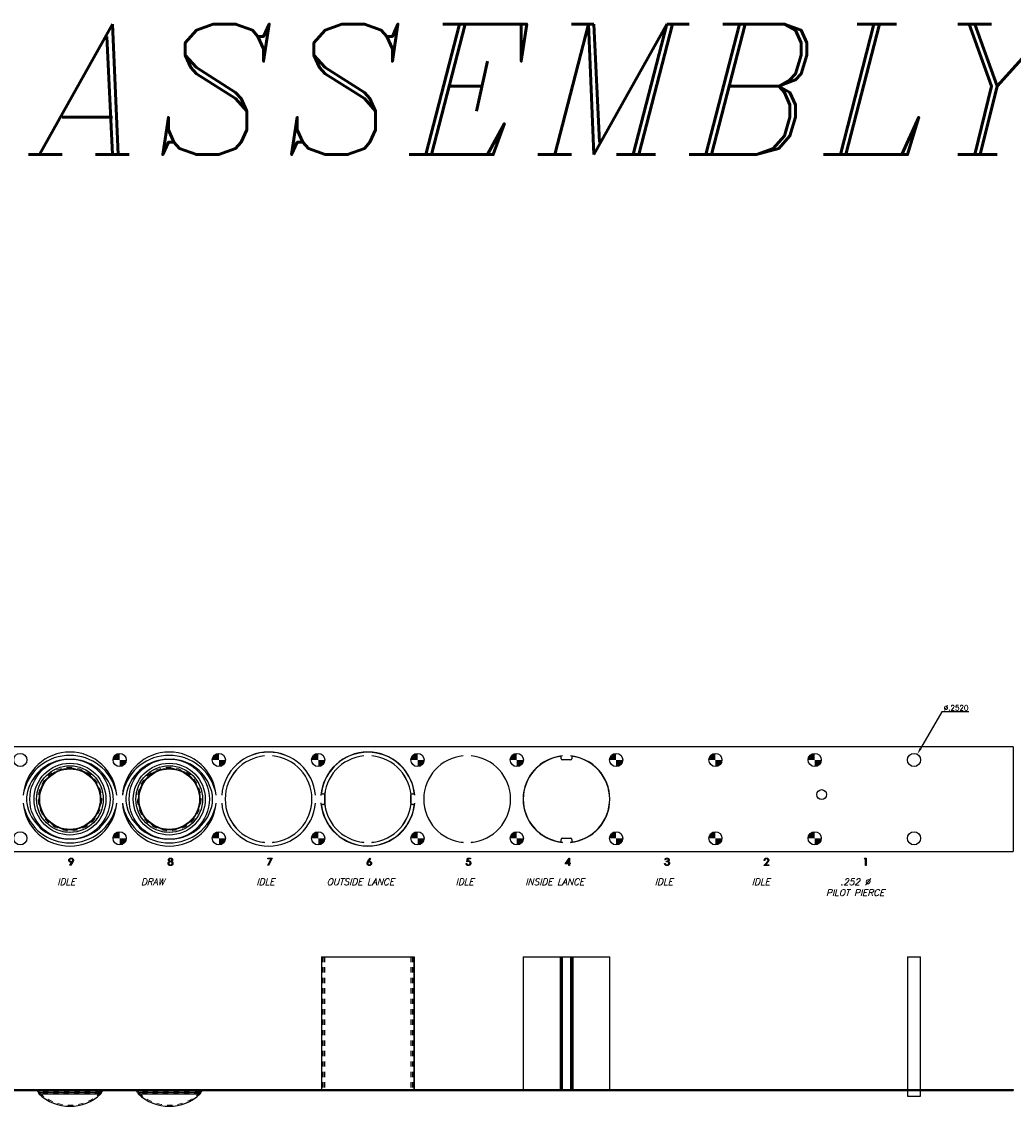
# Model space of a CAD drawing. Header units: inches. Extents: x 220 to 877, y 4 to 174.
# Tile 144 of 256: x 240 to 259, y 153 to 173. Entities that reach past the tile are written whole.
import ezdxf

# ---------------------------------------------------------------- set-up
doc = ezdxf.new("R2010")
doc.units = ezdxf.units.IN
doc.header["$LTSCALE"] = 0.5
doc.header["$MEASUREMENT"] = 0
doc.linetypes.add('HIDDEN', pattern=[0.225, 0.15, -0.075])
doc.layers.get('DEFPOINTS').update_dxf_attribs({"color": 8})
for name, color, linetype in [('APP-M-D', 42, 'Continuous'), ('APP-M-S', 30, 'Continuous'), ('APP-M-S2', 1, 'Continuous'), ('PUN-M-S2', 1, 'Continuous'), ('SID-M-D', 42, 'Continuous'), ('SID-M-S2', 1, 'Continuous')]:
    doc.layers.add(name, color=color, linetype=linetype)
doc.styles.add('DIEMAKER', font='romans.shx')
doc.styles.add('I', font='ITALIC.SHX')
doc.dimstyles.new('RAD_DIA', dxfattribs={"dimtxt": 0.1, "dimasz": 0.125, "dimexe": 0.1, "dimexo": 0.05, "dimgap": 0.03, "dimtad": 1, "dimtoh": 1, "dimdec": 4, "dimzin": 4, "dimdsep": 46, "dimtxsty": 'DIEMAKER', "dimcen": 0, "dimclrd": 34, "dimclre": 34, "dimclrt": 42, "dimazin": 0, "dimtfac": 1, "dimtdec": 4, "dimtofl": 0, "dimtmove": 0, "dimatfit": 3, "dimfxl": 0, "dimtvp": 0.75, "dimtolj": 1, "dimtzin": 0, "dimarcsym": 0})

# ---------------------------------------------------------------- blocks, each defined once
blk = doc.blocks.new('*D185')
at = {"layer": 'APP-M-D', "color": 34, "lineweight": -2}
for p, q in [((257.283, 160.094), (256.878, 159.392)), ((257.803, 160.094), (257.283, 160.094))]:
    blk.add_line(p, q, dxfattribs=at)
at = {"layer": 'APP-M-D', "color": 34}
blk.add_solid([(256.86, 159.403), (256.896, 159.382), (256.815, 159.284)], dxfattribs=at)
at = {"layer": 'DEFPOINTS', "color": 0}
for p in [(256.815, 159.284), (256.689, 159.066)]:
    blk.add_point(p, dxfattribs=at)
at = {"layer": 'APP-M-D', "color": 42, "insert": (257.558, 160.174), "char_height": 0.1, "attachment_point": 5, "style": 'DIEMAKER'}
blk.add_mtext('\\A1;%%c.2520', dxfattribs=at)

msp = doc.modelspace()

# ---------------------------------------------------------------- hatches: boundary and pattern name
at = {"layer": 'APP-M-S'}
h = msp.add_hatch(color=256, dxfattribs=at)
h.paths.add_polyline_path([(241.55209, 159.17488), (241.55209, 159.30088, 0.41421356), (241.42609, 159.17488)])
h.paths.add_polyline_path([(241.55209, 159.04888, 0.41421356), (241.67809, 159.17488), (241.55209, 159.17488)])
h = msp.add_hatch(color=256, dxfattribs=at)
h.paths.add_polyline_path([(243.45209, 159.17488), (243.45209, 159.30088, 0.41421356), (243.32609, 159.17488)])
h.paths.add_polyline_path([(243.45209, 159.04888, 0.41421356), (243.57809, 159.17488), (243.45209, 159.17488)])
h = msp.add_hatch(color=256, dxfattribs=at)
h.paths.add_polyline_path([(245.35209, 159.17488), (245.35209, 159.30088, 0.41421356), (245.22609, 159.17488)])
h.paths.add_polyline_path([(245.35209, 159.04888, 0.41421356), (245.47809, 159.17488), (245.35209, 159.17488)])
h = msp.add_hatch(color=256, dxfattribs=at)
h.paths.add_polyline_path([(247.25209, 159.17488), (247.25209, 159.30088, 0.41421356), (247.12609, 159.17488)])
h.paths.add_polyline_path([(247.25209, 159.04888, 0.41421356), (247.37809, 159.17488), (247.25209, 159.17488)])
h = msp.add_hatch(color=256, dxfattribs=at)
h.paths.add_polyline_path([(249.15209, 159.17488), (249.15209, 159.30088, 0.41421356), (249.02609, 159.17488)])
h.paths.add_polyline_path([(249.15209, 159.04888, 0.41421356), (249.27809, 159.17488), (249.15209, 159.17488)])
h = msp.add_hatch(color=256, dxfattribs=at)
h.paths.add_polyline_path([(251.05209, 159.17488), (251.05209, 159.30088, 0.41421356), (250.92609, 159.17488)])
h.paths.add_polyline_path([(251.05209, 159.04888, 0.41421356), (251.17809, 159.17488), (251.05209, 159.17488)])
h = msp.add_hatch(color=256, dxfattribs=at)
h.paths.add_polyline_path([(252.95209, 159.17488), (252.95209, 159.30088, 0.41421356), (252.82609, 159.17488)])
h.paths.add_polyline_path([(252.95209, 159.04888, 0.41421356), (253.07809, 159.17488), (252.95209, 159.17488)])
h = msp.add_hatch(color=256, dxfattribs=at)
h.paths.add_polyline_path([(254.85209, 159.17488), (254.85209, 159.30088, 0.41421356), (254.72609, 159.17488)])
h.paths.add_polyline_path([(254.85209, 159.04888, 0.41421356), (254.97809, 159.17488), (254.85209, 159.17488)])
h = msp.add_hatch(color=256, dxfattribs=at)
h.paths.add_polyline_path([(241.55209, 157.67488), (241.55209, 157.80088, 0.41421356), (241.42609, 157.67488)])
h.paths.add_polyline_path([(241.55209, 157.54888, 0.41421356), (241.67809, 157.67488), (241.55209, 157.67488)])
h = msp.add_hatch(color=256, dxfattribs=at)
h.paths.add_polyline_path([(243.45209, 157.67488), (243.45209, 157.80088, 0.41421356), (243.32609, 157.67488)])
h.paths.add_polyline_path([(243.45209, 157.54888, 0.41421356), (243.57809, 157.67488), (243.45209, 157.67488)])
h = msp.add_hatch(color=256, dxfattribs=at)
h.paths.add_polyline_path([(245.35209, 157.67488), (245.35209, 157.80088, 0.41421356), (245.22609, 157.67488)])
h.paths.add_polyline_path([(245.35209, 157.54888, 0.41421356), (245.47809, 157.67488), (245.35209, 157.67488)])
h = msp.add_hatch(color=256, dxfattribs=at)
h.paths.add_polyline_path([(247.25209, 157.67488), (247.25209, 157.80088, 0.41421356), (247.12609, 157.67488)])
h.paths.add_polyline_path([(247.25209, 157.54888, 0.41421356), (247.37809, 157.67488), (247.25209, 157.67488)])
h = msp.add_hatch(color=256, dxfattribs=at)
h.paths.add_polyline_path([(249.15209, 157.67488), (249.15209, 157.80088, 0.41421356), (249.02609, 157.67488)])
h.paths.add_polyline_path([(249.15209, 157.54888, 0.41421356), (249.27809, 157.67488), (249.15209, 157.67488)])
h = msp.add_hatch(color=256, dxfattribs=at)
h.paths.add_polyline_path([(251.05209, 157.67488), (251.05209, 157.80088, 0.41421356), (250.92609, 157.67488)])
h.paths.add_polyline_path([(251.05209, 157.54888, 0.41421356), (251.17809, 157.67488), (251.05209, 157.67488)])
h = msp.add_hatch(color=256, dxfattribs=at)
h.paths.add_polyline_path([(252.95209, 157.67488), (252.95209, 157.80088, 0.41421356), (252.82609, 157.67488)])
h.paths.add_polyline_path([(252.95209, 157.54888, 0.41421356), (253.07809, 157.67488), (252.95209, 157.67488)])
h = msp.add_hatch(color=256, dxfattribs=at)
h.paths.add_polyline_path([(254.85209, 157.67488), (254.85209, 157.80088, 0.41421356), (254.72609, 157.67488)])
h.paths.add_polyline_path([(254.85209, 157.54888, 0.41421356), (254.97809, 157.67488), (254.85209, 157.67488)])

# ---------------------------------------------------------------- linework, layer by layer
at = {"layer": 'APP-M-S', "linetype": 'Continuous', "lineweight": 25}
for p, q in [((258.65209, 159.42488), (228.25209, 159.42488)), ((244.32709, 159.25164), (244.32706, 159.25204)), ((244.47713, 159.25204), (244.47709, 159.25164)), ((246.22709, 159.25164), (246.22706, 159.25204)), ((246.37713, 159.25204), (246.37709, 159.25164)), ((248.12709, 159.25164), (248.12706, 159.25204)), ((248.27713, 159.25204), (248.27709, 159.25164)), ((250.02709, 159.25164), (250.02706, 159.25204)), ((250.17713, 159.25204), (250.17709, 159.25164)), ((258.65209, 159.42488), (258.65209, 157.42488)), ((243.50506, 158.49988), (243.50546, 158.49985)), ((245.29873, 158.49985), (245.29912, 158.49988)), ((245.40506, 158.49988), (245.40546, 158.49985)), ((247.19873, 158.49985), (247.19912, 158.49988)), ((243.50546, 158.34991), (243.50506, 158.34988)), ((245.29912, 158.34988), (245.29873, 158.34991)), ((245.40546, 158.34991), (245.40506, 158.34988)), ((247.19912, 158.34988), (247.19873, 158.34991)), ((244.32706, 157.59772), (244.32709, 157.59812)), ((244.47709, 157.59812), (244.47713, 157.59772)), ((246.22706, 157.59772), (246.22709, 157.59812)), ((246.37709, 157.59812), (246.37713, 157.59772)), ((248.12706, 157.59772), (248.12709, 157.59812)), ((248.27709, 157.59812), (248.27713, 157.59772)), ((250.02706, 157.59772), (250.02709, 157.59812)), ((250.17709, 157.59812), (250.17713, 157.59772)), ((228.25209, 157.42488), (258.65209, 157.42488)), ((228.25209, 152.8652), (258.65209, 152.8652)), ((228.25209, 152.8452), (258.65209, 152.8452)), ((239.91459, 152.8452), (239.91459, 152.84507)), ((239.91459, 152.84507), (241.28959, 152.84507)), ((239.99427, 152.81759), (241.20992, 152.81759)), ((241.28959, 152.84507), (241.28959, 152.8452)), ((241.55209, 152.8652), (241.55209, 152.8452)), ((241.81459, 152.8452), (241.81459, 152.84507)), ((241.81459, 152.84507), (243.18959, 152.84507)), ((241.89427, 152.81759), (243.10992, 152.81759)), ((243.18959, 152.84507), (243.18959, 152.8452)), ((243.45209, 152.8652), (243.45209, 152.8452)), ((245.35209, 152.8652), (245.35209, 152.8452)), ((247.25209, 152.8652), (247.25209, 152.8452)), ((249.15209, 152.8652), (249.15209, 152.8452)), ((251.05209, 152.8652), (251.05209, 152.8452)), ((252.95209, 152.8652), (252.95209, 152.8452)), ((254.85209, 152.8652), (254.85209, 152.8452)), ((256.75209, 152.8652), (256.75209, 152.8452)), ((258.65209, 152.8652), (258.65209, 152.8452)), ((240.00922, 152.78597), (241.19497, 152.78597)), ((241.90922, 152.78597), (243.09497, 152.78597))]:
    msp.add_line(p, q, dxfattribs=at)
at = {"layer": 'APP-M-S', "linetype": 'HIDDEN', "lineweight": 18}
for p, q in [((239.70506, 152.8652), (239.70506, 152.8452)), ((239.77193, 152.8652), (239.77193, 152.8452)), ((239.77533, 152.8652), (239.77533, 152.8452)), ((239.77809, 152.8452), (239.77809, 152.8652)), ((239.83453, 152.8652), (239.83453, 152.8452)), ((239.91453, 152.8652), (239.91453, 152.8452)), ((239.91459, 152.86507), (241.28959, 152.86507)), ((239.91459, 152.86507), (239.91459, 152.8452)), ((241.20992, 152.81759), (239.99427, 152.81759)), ((241.18956, 152.81927), (240.01463, 152.81927)), ((241.18102, 152.8003), (240.02317, 152.8003)), ((240.52709, 152.8652), (240.52709, 152.8452)), ((240.67709, 152.8652), (240.67709, 152.8452)), ((241.28959, 152.8452), (241.28959, 152.86507)), ((241.28966, 152.8452), (241.28966, 152.8652)), ((241.36966, 152.8452), (241.36966, 152.8652)), ((241.42609, 152.8652), (241.42609, 152.8452)), ((241.42886, 152.8652), (241.42886, 152.8452)), ((241.43225, 152.8452), (241.43225, 152.8652)), ((241.49912, 152.8652), (241.49912, 152.8452)), ((241.60506, 152.8652), (241.60506, 152.8452)), ((241.67193, 152.8652), (241.67193, 152.8452)), ((241.67533, 152.8652), (241.67533, 152.8452)), ((241.67809, 152.8452), (241.67809, 152.8652)), ((241.73453, 152.8652), (241.73453, 152.8452)), ((241.81453, 152.8652), (241.81453, 152.8452)), ((241.81459, 152.86507), (243.18959, 152.86507)), ((241.81459, 152.86507), (241.81459, 152.8452)), ((243.10992, 152.81759), (241.89427, 152.81759)), ((243.08956, 152.81927), (241.91463, 152.81927)), ((243.08102, 152.8003), (241.92317, 152.8003)), ((242.42709, 152.8652), (242.42709, 152.8452)), ((242.57709, 152.8652), (242.57709, 152.8452)), ((243.18959, 152.8452), (243.18959, 152.86507)), ((243.18966, 152.8452), (243.18966, 152.8652)), ((243.26966, 152.8452), (243.26966, 152.8652)), ((243.32609, 152.8652), (243.32609, 152.8452)), ((243.32886, 152.8652), (243.32886, 152.8452)), ((243.33225, 152.8452), (243.33225, 152.8652)), ((243.39912, 152.8652), (243.39912, 152.8452)), ((243.50506, 152.8652), (243.50506, 152.8452)), ((243.50546, 152.8652), (243.50546, 152.8452)), ((243.57154, 152.8652), (243.57154, 152.8452)), ((243.57193, 152.8652), (243.57193, 152.8452)), ((243.57809, 152.8452), (243.57809, 152.8652)), ((244.32706, 152.8652), (244.32706, 152.8452)), ((244.32709, 152.8652), (244.32709, 152.8452)), ((244.47709, 152.8652), (244.47709, 152.8452)), ((244.47713, 152.8652), (244.47713, 152.8452)), ((245.22609, 152.8652), (245.22609, 152.8452)), ((245.23225, 152.8452), (245.23225, 152.8652)), ((245.23265, 152.8452), (245.23265, 152.8652)), ((245.29873, 152.8652), (245.29873, 152.8452)), ((245.29912, 152.8652), (245.29912, 152.8452)), ((245.40506, 152.8652), (245.40506, 152.8452)), ((245.40546, 152.8652), (245.40546, 152.8452)), ((245.47154, 152.8652), (245.47154, 152.8452)), ((245.47193, 152.8652), (245.47193, 152.8452)), ((245.47809, 152.8452), (245.47809, 152.8652)), ((246.22706, 152.8652), (246.22706, 152.8452)), ((246.22709, 152.8652), (246.22709, 152.8452)), ((246.37709, 152.8652), (246.37709, 152.8452)), ((246.37713, 152.8652), (246.37713, 152.8452)), ((247.12609, 152.8652), (247.12609, 152.8452)), ((247.13225, 152.8452), (247.13225, 152.8652)), ((247.13265, 152.8452), (247.13265, 152.8652)), ((247.19873, 152.8652), (247.19873, 152.8452)), ((247.19912, 152.8652), (247.19912, 152.8452)), ((247.37154, 152.8652), (247.37154, 152.8452)), ((247.37193, 152.8652), (247.37193, 152.8452)), ((247.37809, 152.8452), (247.37809, 152.8652)), ((248.12706, 152.8652), (248.12706, 152.8452)), ((248.12709, 152.8652), (248.12709, 152.8452)), ((248.27709, 152.8652), (248.27709, 152.8452)), ((248.27713, 152.8652), (248.27713, 152.8452)), ((249.02609, 152.8652), (249.02609, 152.8452)), ((249.03225, 152.8452), (249.03225, 152.8652)), ((249.03265, 152.8452), (249.03265, 152.8652)), ((249.27154, 152.8652), (249.27154, 152.8452)), ((249.27193, 152.8652), (249.27193, 152.8452)), ((249.27809, 152.8452), (249.27809, 152.8652)), ((250.02706, 152.8652), (250.02706, 152.8452)), ((250.02709, 152.8652), (250.02709, 152.8452)), ((250.17709, 152.8652), (250.17709, 152.8452)), ((250.17713, 152.8652), (250.17713, 152.8452)), ((250.92609, 152.8652), (250.92609, 152.8452)), ((250.93225, 152.8452), (250.93225, 152.8652)), ((250.93265, 152.8452), (250.93265, 152.8652)), ((251.17809, 152.8452), (251.17809, 152.8652)), ((252.82609, 152.8652), (252.82609, 152.8452)), ((253.07809, 152.8452), (253.07809, 152.8652)), ((254.72609, 152.8652), (254.72609, 152.8452)), ((254.97809, 152.8452), (254.97809, 152.8652)), ((256.62609, 152.8652), (256.62609, 152.8452)), ((256.87809, 152.8452), (256.87809, 152.8652)), ((241.19497, 152.78597), (240.00922, 152.78597)), ((243.09497, 152.78597), (241.90922, 152.78597))]:
    msp.add_line(p, q, dxfattribs=at)
at = {"layer": 'APP-M-S', "linetype": 'Continuous', "lineweight": 25}
for centre, radius in [((239.65209, 159.17488), 0.126), ((241.55209, 159.17488), 0.126), ((243.45209, 159.17488), 0.126), ((245.35209, 159.17488), 0.126), ((247.25209, 159.17488), 0.126), ((249.15209, 159.17488), 0.126), ((251.05209, 159.17488), 0.126), ((252.95209, 159.17488), 0.126), ((254.85209, 159.17488), 0.126), ((240.60209, 158.42488), 0.76756), ((240.60209, 158.42488), 0.68756), ((240.60209, 158.42488), 0.6875), ((240.60209, 158.42488), 0.63772), ((242.50209, 158.42488), 0.76756), ((242.50209, 158.42488), 0.68756), ((242.50209, 158.42488), 0.6875), ((242.50209, 158.42488), 0.63772), ((240.60209, 158.42488), 0.58789), ((240.60209, 158.42488), 0.57892), ((242.50209, 158.42488), 0.58789), ((242.50209, 158.42488), 0.57892), ((239.65209, 157.67488), 0.126), ((241.55209, 157.67488), 0.126), ((243.45209, 157.67488), 0.126), ((245.35209, 157.67488), 0.126), ((247.25209, 157.67488), 0.126), ((249.15209, 157.67488), 0.126), ((251.05209, 157.67488), 0.126), ((252.95209, 157.67488), 0.126), ((254.85209, 157.67488), 0.126)]:
    msp.add_circle(centre, radius, dxfattribs=at)
at = {"layer": 'APP-M-S', "linetype": 'HIDDEN', "lineweight": 18}
for centre, radius in [((240.60209, 158.42488), 0.63772), ((240.60209, 158.42488), 0.60782), ((242.50209, 158.42488), 0.63772), ((242.50209, 158.42488), 0.60782), ((240.60209, 158.42488), 0.59288), ((242.50209, 158.42488), 0.59288)]:
    msp.add_circle(centre, radius, dxfattribs=at)
at = {"layer": 'APP-M-S', "linetype": 'Continuous', "lineweight": 25}
for centre, radius, start, end in [((240.60209, 158.42488), 0.90016, 4.779346, 175.220654), ((240.59444, 158.36094), 0.90016, 94.290412, 171.120886), ((240.60209, 158.42488), 0.83706, 84.859465, 95.140535), ((240.60975, 158.36094), 0.90016, 8.879114, 85.709588), ((242.50209, 158.42488), 0.90016, 4.779346, 175.220654), ((242.49444, 158.36094), 0.90016, 94.290412, 171.120886), ((242.50209, 158.42488), 0.83706, 84.859465, 95.140535), ((242.50975, 158.36094), 0.90016, 8.879114, 85.709588), ((244.40209, 158.42488), 0.90016, 4.779346, 175.220654), ((244.40209, 158.42488), 0.89977, 4.779346, 175.220654), ((244.40209, 158.42488), 0.83055, 95.183405, 264.816595), ((244.40209, 158.42488), 0.83016, 95.183405, 264.816595), ((244.40209, 158.42488), 0.83016, 275.183405, 84.816595), ((244.40209, 158.42488), 0.83055, 275.183405, 84.816595), ((246.30209, 158.42488), 0.90016, 4.779346, 175.220654), ((246.30209, 158.42488), 0.89977, 4.779346, 175.220654), ((246.30209, 158.42488), 0.83055, 95.183405, 264.816595), ((246.30209, 158.42488), 0.83016, 95.183405, 264.816595), ((246.30209, 158.42488), 0.83016, 275.183405, 84.816595), ((246.30209, 158.42488), 0.83055, 275.183405, 84.816595), ((248.20209, 158.42488), 0.83055, 95.183405, 264.816595), ((248.20209, 158.42488), 0.83016, 95.183405, 264.816595), ((248.20209, 158.42488), 0.83016, 275.183405, 84.816595), ((248.20209, 158.42488), 0.83055, 275.183405, 84.816595), ((250.10209, 158.42488), 0.83055, 95.183405, 264.816595), ((250.10209, 158.42488), 0.83016, 95.183405, 264.816595), ((250.10209, 158.42488), 0.83016, 275.183405, 84.816595), ((250.10209, 158.42488), 0.83055, 275.183405, 84.816595), ((240.59384, 158.3613), 0.83016, 94.61166, 170.390455), ((240.61035, 158.3613), 0.83016, 9.609545, 85.38834), ((242.49384, 158.3613), 0.83016, 94.61166, 170.390455), ((242.51035, 158.3613), 0.83016, 9.609545, 85.38834), ((240.60209, 158.42488), 0.83016, 174.816595, 185.183405), ((240.60209, 158.42488), 0.83016, 354.816595, 5.183405), ((242.50209, 158.42488), 0.83016, 174.816595, 185.183405), ((242.50209, 158.42488), 0.83016, 354.816595, 5.183405), ((240.59444, 158.48882), 0.90016, 188.879114, 265.709588), ((240.60209, 158.42488), 0.90016, 184.779346, 355.220654), ((240.59384, 158.48846), 0.83016, 189.609545, 265.38834), ((240.61035, 158.48846), 0.83016, 274.61166, 350.390455), ((240.60975, 158.48882), 0.90016, 274.290412, 351.120886), ((242.49444, 158.48882), 0.90016, 188.879114, 265.709588), ((242.50209, 158.42488), 0.90016, 184.779346, 355.220654), ((242.49384, 158.48846), 0.83016, 189.609545, 265.38834), ((242.51035, 158.48846), 0.83016, 274.61166, 350.390455), ((242.50975, 158.48882), 0.90016, 274.290412, 351.120886), ((244.40209, 158.42488), 0.90016, 184.779346, 355.220654), ((244.40209, 158.42488), 0.89977, 184.779346, 355.220654), ((246.30209, 158.42488), 0.90016, 184.779346, 355.220654), ((246.30209, 158.42488), 0.89977, 184.779346, 355.220654), ((240.60209, 158.42488), 0.83706, 264.859465, 275.140535), ((242.50209, 158.42488), 0.83706, 264.859465, 275.140535), ((239.96438, 152.81507), 0.03, 4.827274, 90), ((240.04409, 152.8218), 0.05, 184.827274, 225.773229), ((241.16009, 152.8218), 0.05, 314.226771, 355.172726), ((241.23981, 152.81507), 0.03, 90, 175.172726), ((241.86438, 152.81507), 0.03, 4.827274, 90), ((241.94409, 152.8218), 0.05, 184.827274, 225.773229), ((243.06009, 152.8218), 0.05, 314.226771, 355.172726), ((243.13981, 152.81507), 0.03, 90, 175.172726), ((240.60209, 153.39507), 0.85, 225.773229, 314.226771), ((242.50209, 153.39507), 0.85, 225.773229, 314.226771)]:
    msp.add_arc(centre, radius, start, end, dxfattribs=at)
at = {"layer": 'APP-M-S', "linetype": 'HIDDEN', "lineweight": 18}
for centre, radius, start, end in [((239.96438, 152.81507), 0.05, 4.827274, 90), ((240.04409, 152.8218), 0.03, 184.827274, 225.773229), ((240.60209, 153.39507), 0.83, 225.773229, 314.226771), ((241.16009, 152.8218), 0.03, 314.226771, 355.172726), ((241.23981, 152.81507), 0.05, 90, 175.172726), ((241.86438, 152.81507), 0.05, 4.827274, 90), ((241.94409, 152.8218), 0.03, 184.827274, 225.773229), ((242.50209, 153.39507), 0.83, 225.773229, 314.226771), ((243.06009, 152.8218), 0.03, 314.226771, 355.172726), ((243.13981, 152.81507), 0.05, 90, 175.172726)]:
    msp.add_arc(centre, radius, start, end, dxfattribs=at)
at = {"layer": 'APP-M-S2', "linetype": 'Continuous', "lineweight": 25}
for centre in [(256.75209, 159.17488), (256.75209, 157.67488)]:
    msp.add_circle(centre, 0.126, dxfattribs=at)
at = {"layer": 'PUN-M-S2', "linetype": 'Continuous', "lineweight": 25}
for p, q in [((250.00209, 159.19488), (250.00209, 159.22291)), ((250.18209, 159.17488), (250.02209, 159.17488)), ((250.20209, 159.22291), (250.20209, 159.19488)), ((245.43334, 158.52488), (245.45709, 158.52488)), ((245.47709, 158.50488), (245.47709, 158.34488)), ((247.12709, 158.34488), (247.12709, 158.50488)), ((247.14709, 158.52488), (247.17084, 158.52488)), ((245.45709, 158.32488), (245.43334, 158.32488)), ((247.17084, 158.32488), (247.14709, 158.32488)), ((250.00209, 157.62685), (250.00209, 157.65488)), ((250.02209, 157.67488), (250.18209, 157.67488)), ((250.20209, 157.65488), (250.20209, 157.62685)), ((245.41334, 155.4052), (245.41334, 152.8652)), ((245.41334, 155.4052), (247.19084, 155.4052)), ((245.41353, 155.4052), (245.41353, 152.8652)), ((247.19066, 155.4052), (247.19066, 152.8652)), ((247.19084, 152.8652), (247.19084, 155.4052)), ((249.27509, 155.4052), (249.27509, 152.8652)), ((249.27509, 155.4052), (250.92909, 155.4052)), ((249.97912, 155.4052), (249.97912, 152.8652)), ((250.00209, 155.4052), (250.00209, 152.8652)), ((250.02209, 155.4052), (250.02209, 152.8652)), ((250.18209, 155.4052), (250.18209, 152.8652)), ((250.20209, 155.4052), (250.20209, 152.8652)), ((250.22507, 155.4052), (250.22507, 152.8652)), ((250.92909, 152.8652), (250.92909, 155.4052)), ((256.62609, 155.4052), (256.62609, 152.8652)), ((256.62609, 155.4052), (256.87809, 155.4052)), ((256.87809, 152.8652), (256.87809, 155.4052)), ((256.62609, 152.8452), (256.62609, 152.7402)), ((256.87809, 152.7402), (256.87809, 152.8452)), ((256.62609, 152.7402), (256.87809, 152.7402))]:
    msp.add_line(p, q, dxfattribs=at)
at = {"layer": 'PUN-M-S2', "linetype": 'HIDDEN', "lineweight": 18}
for p, q in [((245.41353, 155.4052), (245.41353, 152.8502)), ((245.43334, 155.4052), (245.43334, 152.8502)), ((245.45709, 155.4052), (245.45709, 152.8502)), ((245.47709, 155.4052), (245.47709, 152.8502)), ((247.12709, 155.4052), (247.12709, 152.8502)), ((247.14709, 155.4052), (247.14709, 152.8502)), ((247.17084, 155.4052), (247.17084, 152.8502)), ((247.19066, 155.4052), (247.19066, 152.8502)), ((249.97912, 155.4052), (249.97912, 152.8502)), ((250.02209, 155.4052), (250.02209, 152.8502)), ((250.18209, 155.4052), (250.18209, 152.8502)), ((250.22507, 155.4052), (250.22507, 152.8502)), ((245.41334, 152.8652), (245.41334, 152.8502)), ((245.41334, 152.8502), (247.19084, 152.8502)), ((247.19084, 152.8502), (247.19084, 152.8652)), ((249.27509, 152.8652), (249.27509, 152.8502)), ((249.27509, 152.8502), (250.92909, 152.8502)), ((250.00209, 152.8652), (250.00209, 152.8502)), ((250.20209, 152.8652), (250.20209, 152.8502)), ((250.92909, 152.8502), (250.92909, 152.8652)), ((256.62609, 152.8652), (256.62609, 152.8452)), ((256.87809, 152.8452), (256.87809, 152.8652))]:
    msp.add_line(p, q, dxfattribs=at)
at = {"layer": 'PUN-M-S2', "linetype": 'Continuous', "lineweight": 25}
for centre, radius, start, end in [((246.30209, 158.42488), 0.897, 7.864459, 172.135541), ((250.10209, 158.42488), 0.827, 98.551533, 261.448467), ((249.98209, 159.22291), 0.02, 0, 98.551533), ((250.22209, 159.22291), 0.02, 81.448467, 180), ((250.10209, 158.42488), 0.827, 278.551533, 81.448467), ((250.02209, 159.19488), 0.02, 180, 270), ((250.18209, 159.19488), 0.02, 270, 0), ((245.43334, 158.54488), 0.02, 172.135541, 270), ((245.45709, 158.50488), 0.02, 0, 90), ((247.14709, 158.50488), 0.02, 90, 180), ((247.17084, 158.54488), 0.02, 270, 7.864459), ((245.43334, 158.30488), 0.02, 90, 187.864459), ((246.30209, 158.42488), 0.897, 187.864459, 352.135541), ((245.45709, 158.34488), 0.02, 270, 0), ((247.14709, 158.34488), 0.02, 180, 270), ((247.17084, 158.30488), 0.02, 352.135541, 90), ((249.98209, 157.62685), 0.02, 261.448467, 0), ((250.02209, 157.65488), 0.02, 90, 180), ((250.18209, 157.65488), 0.02, 0, 90), ((250.22209, 157.62685), 0.02, 180, 278.551533)]:
    msp.add_arc(centre, radius, start, end, dxfattribs=at)
at = {"layer": 'SID-M-D', "linetype": 'Continuous'}
for points in [[(240.61016, 157.15232), (240.60027, 157.15919), (240.63858, 157.2152), (240.63124, 157.21443), (240.62409, 157.21415), (240.61976, 157.21434), (240.61562, 157.21489), (240.61161, 157.21581), (240.6078, 157.2171), (240.60413, 157.21876), (240.60066, 157.22077), (240.59732, 157.22318), (240.59417, 157.22594), (240.5913, 157.22897), (240.58879, 157.23217), (240.58669, 157.23554), (240.58495, 157.2391), (240.58362, 157.2428), (240.58266, 157.24669), (240.58208, 157.25075), (240.58189, 157.25497), (240.58224, 157.26074), (240.58329, 157.26621), (240.58506, 157.2714), (240.58752, 157.27628), (240.59064, 157.28081), (240.59433, 157.28484), (240.59864, 157.2884), (240.60353, 157.29149), (240.6088, 157.29398), (240.61426, 157.29577), (240.61992, 157.29682), (240.62575, 157.29718), (240.63146, 157.29682), (240.63695, 157.2958), (240.64223, 157.29406), (240.64728, 157.29163), (240.65197, 157.28857), (240.65611, 157.28498), (240.65973, 157.28081), (240.66282, 157.27609), (240.66527, 157.27104), (240.66704, 157.26579), (240.66809, 157.26041), (240.66845, 157.25484), (240.66823, 157.2505), (240.66759, 157.24609), (240.66649, 157.24153), (240.66497, 157.23689), (240.66403, 157.23449), (240.6629, 157.23198), (240.6616, 157.22933), (240.66014, 157.2266), (240.65851, 157.2237), (240.65672, 157.22072), (240.65473, 157.2176), (240.65258, 157.21437), (240.61015, 157.15232)], [(240.62638, 157.22828), (240.62967, 157.22842), (240.63276, 157.22878), (240.63571, 157.22941), (240.63847, 157.2303), (240.64109, 157.2314), (240.64355, 157.23278), (240.64581, 157.23441), (240.64794, 157.23629), (240.64984, 157.23836), (240.6515, 157.24051), (240.65291, 157.24277), (240.65404, 157.24515), (240.65495, 157.24763), (240.65559, 157.2502), (240.65594, 157.25288), (240.65608, 157.25566), (240.65594, 157.25845), (240.65553, 157.26113), (240.65481, 157.2637), (240.65382, 157.26618), (240.65255, 157.26853), (240.651, 157.27079), (240.64915, 157.27297), (240.64703, 157.27501), (240.64471, 157.27689), (240.64228, 157.27852), (240.63971, 157.2799), (240.63704, 157.28103), (240.63425, 157.28191), (240.63132, 157.28255), (240.62829, 157.28291), (240.62511, 157.28305), (240.62197, 157.28291), (240.61896, 157.28255), (240.61606, 157.28191), (240.61327, 157.28103), (240.61059, 157.2799), (240.60803, 157.27852), (240.6056, 157.27689), (240.60328, 157.27501), (240.60115, 157.27297), (240.59933, 157.27079), (240.59778, 157.26853), (240.59652, 157.26618), (240.59552, 157.2637), (240.5948, 157.26113), (240.59439, 157.25845), (240.59425, 157.25566), (240.59439, 157.25288), (240.59483, 157.2502), (240.59558, 157.24763), (240.5966, 157.24515), (240.59792, 157.24277), (240.59955, 157.24051), (240.60146, 157.23836), (240.60366, 157.23629), (240.60607, 157.23441), (240.60861, 157.23278), (240.61128, 157.2314), (240.61404, 157.2303), (240.61694, 157.22941), (240.61998, 157.22878), (240.62312, 157.22842), (240.62638, 157.22828)], [(242.54712, 157.23262), (242.55048, 157.23082), (242.5536, 157.22897), (242.55647, 157.22704), (242.55912, 157.22508), (242.56155, 157.22304), (242.56373, 157.22091), (242.56566, 157.21876), (242.56737, 157.21652), (242.56886, 157.21423), (242.57016, 157.21186), (242.57126, 157.2094), (242.57215, 157.20689), (242.57287, 157.20427), (242.57336, 157.20159), (242.57364, 157.19883), (242.57375, 157.19599), (242.57358, 157.19201), (242.57309, 157.18815), (242.57229, 157.18439), (242.57115, 157.18078), (242.56966, 157.17724), (242.56787, 157.17388), (242.56577, 157.17059), (242.56331, 157.16744), (242.55995, 157.16391), (242.55625, 157.16082), (242.55219, 157.15822), (242.54777, 157.1561), (242.54303, 157.15444), (242.53795, 157.15326), (242.53251, 157.15257), (242.52674, 157.15232), (242.52119, 157.15254), (242.51598, 157.15315), (242.51109, 157.15419), (242.50659, 157.15563), (242.50239, 157.15751), (242.49859, 157.1598), (242.49511, 157.16248), (242.49196, 157.1656), (242.48917, 157.16896), (242.48677, 157.17241), (242.48476, 157.17595), (242.48307, 157.17956), (242.48178, 157.18326), (242.48086, 157.18704), (242.48031, 157.19091), (242.48012, 157.19485), (242.48023, 157.19775), (242.48053, 157.20057), (242.48103, 157.2033), (242.48172, 157.20598), (242.48263, 157.20857), (242.48373, 157.21109), (242.48503, 157.21354), (242.48652, 157.21592), (242.48826, 157.21823), (242.49022, 157.22047), (242.49246, 157.22265), (242.49494, 157.22478), (242.49765, 157.22685), (242.50063, 157.22883), (242.50383, 157.23077), (242.50731, 157.23262), (242.50259, 157.23535), (242.4985, 157.23841), (242.49505, 157.24175), (242.49221, 157.24542), (242.49, 157.24932), (242.48845, 157.25335), (242.48749, 157.25751), (242.48719, 157.26182), (242.48752, 157.26621), (242.48851, 157.27054), (242.49019, 157.27485), (242.49251, 157.27907), (242.49544, 157.28307), (242.49886, 157.28661), (242.50278, 157.2897), (242.50723, 157.29235), (242.51203, 157.29447), (242.51702, 157.29597), (242.52219, 157.29688), (242.52757, 157.29718), (242.53281, 157.29688), (242.53784, 157.29597), (242.54267, 157.29442), (242.54731, 157.29229), (242.55161, 157.28964), (242.55539, 157.28652), (242.55871, 157.28299), (242.56152, 157.27902), (242.56378, 157.27479), (242.56539, 157.27043), (242.56635, 157.26599), (242.56668, 157.26143), (242.56638, 157.25696), (242.56547, 157.25274), (242.56392, 157.24876), (242.5618, 157.24504), (242.55904, 157.24156), (242.5557, 157.23836), (242.55169, 157.23535), (242.54711, 157.23262)], [(242.52769, 157.22475), (242.52401, 157.22461), (242.5205, 157.22417), (242.51713, 157.22348), (242.51393, 157.22249), (242.51087, 157.22119), (242.50794, 157.21961), (242.50518, 157.21777), (242.50259, 157.21564), (242.50021, 157.21332), (242.49817, 157.21092), (242.49643, 157.20841), (242.49502, 157.20581), (242.49389, 157.20311), (242.49312, 157.20032), (242.49265, 157.19742), (242.49249, 157.19444), (242.49276, 157.19074), (242.49356, 157.18718), (242.49491, 157.18368), (242.49679, 157.18031), (242.49917, 157.17716), (242.50198, 157.17443), (242.50521, 157.17203), (242.50888, 157.17004), (242.51294, 157.16847), (242.51727, 157.16736), (242.52194, 157.16667), (242.52688, 157.16645), (242.53074, 157.16659), (242.53439, 157.167), (242.53784, 157.16769), (242.54107, 157.16866), (242.5441, 157.16987), (242.54695, 157.17139), (242.5496, 157.17316), (242.55203, 157.17523), (242.55421, 157.17746), (242.55611, 157.17981), (242.55774, 157.18224), (242.55904, 157.18475), (242.56006, 157.18735), (242.5608, 157.19005), (242.56124, 157.19284), (242.56138, 157.19574), (242.56122, 157.19855), (242.56078, 157.20126), (242.56, 157.20391), (242.55893, 157.20648), (242.55752, 157.20896), (242.55583, 157.21136), (242.55382, 157.21368), (242.5515, 157.21592), (242.54896, 157.21799), (242.54631, 157.21978), (242.54352, 157.2213), (242.5406, 157.22254), (242.53756, 157.22351), (242.53439, 157.2242), (242.5311, 157.22461), (242.52768, 157.22475)], [(242.52688, 157.28305), (242.52398, 157.28294), (242.52122, 157.28266), (242.5186, 157.28216), (242.51609, 157.28147), (242.51368, 157.28056), (242.51145, 157.27949), (242.50932, 157.27819), (242.50731, 157.2767), (242.50549, 157.27507), (242.50391, 157.27339), (242.50259, 157.27162), (242.50148, 157.26977), (242.50066, 157.26784), (242.50005, 157.26585), (242.49966, 157.26378), (242.49955, 157.26163), (242.49969, 157.25947), (242.50008, 157.2574), (242.50071, 157.25536), (242.50165, 157.25337), (242.50281, 157.25144), (242.50424, 157.24954), (242.50593, 157.24771), (242.50789, 157.24592), (242.51001, 157.24426), (242.51225, 157.24283), (242.51454, 157.24164), (242.51694, 157.24065), (242.51943, 157.23988), (242.52199, 157.23932), (242.52464, 157.23899), (242.52738, 157.23888), (242.53088, 157.23907), (242.5343, 157.23968), (242.53762, 157.24068), (242.54085, 157.24206), (242.54385, 157.24379), (242.5465, 157.24584), (242.5488, 157.24816), (242.55076, 157.25078), (242.5523, 157.25357), (242.55343, 157.25633), (242.5541, 157.25911), (242.55432, 157.2619), (242.55421, 157.26386), (242.55387, 157.26577), (242.55332, 157.26762), (242.55255, 157.26947), (242.55156, 157.27126), (242.55037, 157.273), (242.54893, 157.27471), (242.54728, 157.27639), (242.54543, 157.27794), (242.54339, 157.27929), (242.54112, 157.28045), (242.53867, 157.28139), (242.53602, 157.28211), (242.53317, 157.28263), (242.53014, 157.28294), (242.52688, 157.28305)], [(244.38896, 157.29365), (244.47375, 157.29365), (244.40132, 157.15232), (244.39064, 157.1582), (244.45283, 157.27951), (244.38895, 157.27951), (244.38895, 157.29365)], [(246.34372, 157.29718), (246.35324, 157.2897), (246.31683, 157.23402), (246.32412, 157.23502), (246.3311, 157.23535), (246.3353, 157.23516), (246.33933, 157.2346), (246.34319, 157.23369), (246.34689, 157.23239), (246.35042, 157.23074), (246.35382, 157.22872), (246.35702, 157.22632), (246.36009, 157.22356), (246.36287, 157.22053), (246.3653, 157.21732), (246.36735, 157.21396), (246.369, 157.21042), (246.3703, 157.2067), (246.37124, 157.2028), (246.37179, 157.19875), (246.37198, 157.19452), (246.37165, 157.18875), (246.3706, 157.18326), (246.36889, 157.17807), (246.36646, 157.17313), (246.36343, 157.1686), (246.35978, 157.16457), (246.35559, 157.16101), (246.35078, 157.15795), (246.34562, 157.15549), (246.34024, 157.15373), (246.33469, 157.15268), (246.32892, 157.15232), (246.32337, 157.15265), (246.31802, 157.15367), (246.31286, 157.15538), (246.30792, 157.15776), (246.30333, 157.16076), (246.29928, 157.16433), (246.29571, 157.16844), (246.29271, 157.1731), (246.2903, 157.17815), (246.28857, 157.18334), (246.28754, 157.18873), (246.28719, 157.19427), (246.28741, 157.19853), (246.28804, 157.20291), (246.28909, 157.20739), (246.29055, 157.21197), (246.29149, 157.21434), (246.29257, 157.21685), (246.29384, 157.21945), (246.29525, 157.22218), (246.29685, 157.22505), (246.29859, 157.22801), (246.30052, 157.2311), (246.30259, 157.2343), (246.34372, 157.29718)], [(246.32851, 157.22122), (246.32536, 157.22108), (246.32238, 157.22072), (246.31954, 157.22008), (246.31683, 157.21923), (246.31429, 157.2181), (246.31192, 157.21672), (246.30968, 157.21509), (246.30758, 157.21321), (246.30571, 157.21117), (246.30408, 157.20899), (246.3027, 157.20672), (246.30157, 157.20435), (246.30068, 157.20187), (246.30005, 157.19927), (246.29969, 157.19659), (246.29955, 157.19378), (246.29969, 157.19099), (246.3001, 157.18834), (246.30079, 157.18575), (246.30176, 157.18329), (246.30297, 157.18091), (246.30449, 157.17868), (246.30626, 157.1765), (246.30833, 157.17446), (246.31059, 157.17258), (246.31297, 157.17095), (246.31545, 157.16957), (246.31805, 157.16847), (246.32075, 157.16758), (246.32359, 157.16695), (246.32652, 157.16659), (246.32958, 157.16645), (246.33265, 157.16659), (246.33557, 157.16695), (246.33842, 157.16758), (246.34112, 157.16847), (246.34372, 157.16957), (246.3462, 157.17095), (246.34855, 157.17258), (246.35081, 157.17446), (246.35288, 157.1765), (246.35468, 157.17868), (246.35617, 157.18091), (246.35741, 157.18329), (246.35837, 157.18575), (246.35906, 157.18834), (246.35948, 157.19099), (246.35962, 157.19378), (246.35948, 157.19659), (246.35904, 157.19927), (246.35835, 157.20187), (246.35735, 157.20435), (246.35606, 157.20672), (246.35448, 157.20899), (246.35263, 157.21117), (246.35051, 157.21321), (246.34816, 157.21509), (246.3457, 157.21672), (246.34314, 157.2181), (246.34046, 157.21923), (246.33764, 157.22008), (246.33472, 157.22072), (246.33168, 157.22108), (246.32851, 157.22122)], [(248.26669, 157.29365), (248.26668, 157.27951), (248.21981, 157.27951), (248.21239, 157.24327), (248.21678, 157.24443), (248.22094, 157.24529), (248.22489, 157.24578), (248.22862, 157.24595), (248.23323, 157.24575), (248.23764, 157.24515), (248.24184, 157.24415), (248.24584, 157.24277), (248.24962, 157.24101), (248.25318, 157.23883), (248.25655, 157.23626), (248.25973, 157.23328), (248.2626, 157.22999), (248.26508, 157.22652), (248.26721, 157.22279), (248.26892, 157.21887), (248.27027, 157.2147), (248.27121, 157.21031), (248.27179, 157.2057), (248.27198, 157.20087), (248.27187, 157.1975), (248.2716, 157.19419), (248.2711, 157.19096), (248.27041, 157.18779), (248.26953, 157.1847), (248.26845, 157.18169), (248.26715, 157.17873), (248.26569, 157.17584), (248.26406, 157.17308), (248.26227, 157.17048), (248.26036, 157.16805), (248.25832, 157.16579), (248.25611, 157.16369), (248.25376, 157.16176), (248.25131, 157.15999), (248.24869, 157.15839), (248.24595, 157.15696), (248.24311, 157.15574), (248.24018, 157.15469), (248.23715, 157.15384), (248.234, 157.15317), (248.23074, 157.1527), (248.22738, 157.1524), (248.22393, 157.15232), (248.21981, 157.15248), (248.21586, 157.15301), (248.21208, 157.15384), (248.20847, 157.15502), (248.20502, 157.15654), (248.20173, 157.15842), (248.19859, 157.1606), (248.19563, 157.16314), (248.1929, 157.16595), (248.19047, 157.16896), (248.18832, 157.17216), (248.18644, 157.17559), (248.18487, 157.17918), (248.1836, 157.18299), (248.1826, 157.18699), (248.18189, 157.19118), (248.19425, 157.19118), (248.19525, 157.18726), (248.19652, 157.18376), (248.19809, 157.18061), (248.19994, 157.17785), (248.20212, 157.17542), (248.20463, 157.17324), (248.20747, 157.17128), (248.21065, 157.1696), (248.21402, 157.16822), (248.21749, 157.16725), (248.22103, 157.16664), (248.22464, 157.16645), (248.22818, 157.16662), (248.23157, 157.16709), (248.23486, 157.16786), (248.238, 157.16896), (248.24101, 157.17034), (248.24391, 157.17208), (248.24667, 157.1741), (248.24932, 157.17644), (248.25172, 157.17901), (248.25382, 157.18174), (248.25559, 157.18464), (248.25705, 157.18768), (248.25818, 157.19088), (248.25898, 157.19422), (248.25945, 157.19773), (248.25962, 157.2014), (248.25948, 157.20471), (248.25906, 157.20786), (248.25835, 157.21084), (248.25735, 157.21365), (248.25608, 157.21633), (248.25454, 157.21884), (248.25269, 157.22119), (248.25056, 157.22337), (248.24822, 157.22536), (248.24565, 157.22707), (248.24292, 157.2285), (248.23999, 157.22972), (248.23687, 157.23063), (248.23356, 157.23129), (248.23008, 157.23168), (248.22638, 157.23182), (248.22318, 157.2317), (248.21978, 157.23137), (248.21625, 157.23082), (248.21253, 157.23005), (248.20866, 157.22905), (248.2046, 157.22784), (248.20041, 157.2264), (248.19602, 157.22475), (248.21015, 157.29365), (248.26668, 157.29365)], [(250.15534, 157.29718), (250.15785, 157.29718), (250.15785, 157.20178), (250.17375, 157.20178), (250.17375, 157.18765), (250.15785, 157.18765), (250.15785, 157.15585), (250.14548, 157.15585), (250.14548, 157.18765), (250.08012, 157.18765), (250.15534, 157.29718)], [(250.14549, 157.20178), (250.14548, 157.26163), (250.10441, 157.20178), (250.14548, 157.20178)], [(251.99779, 157.26185), (251.98542, 157.26185), (251.9865, 157.26599), (251.98782, 157.26985), (251.98934, 157.2735), (251.9911, 157.27689), (251.99306, 157.28004), (251.99527, 157.28294), (251.9977, 157.28561), (252.00035, 157.28802), (252.00317, 157.29017), (252.00612, 157.29202), (252.00919, 157.29359), (252.01239, 157.29489), (252.01573, 157.29588), (252.01918, 157.2966), (252.02274, 157.29704), (252.02644, 157.29718), (252.03182, 157.29688), (252.03701, 157.29594), (252.04201, 157.29439), (252.04684, 157.29224), (252.05131, 157.28956), (252.05523, 157.28644), (252.05862, 157.28288), (252.06149, 157.27891), (252.06376, 157.27466), (252.06539, 157.27032), (252.06635, 157.26591), (252.06668, 157.26138), (252.06643, 157.25702), (252.06569, 157.2529), (252.06442, 157.24901), (252.06265, 157.24534), (252.06039, 157.24192), (252.05763, 157.23872), (252.05437, 157.23576), (252.05059, 157.23303), (252.05492, 157.23079), (252.05887, 157.22809), (252.0624, 157.22491), (252.06552, 157.22127), (252.06746, 157.21851), (252.06911, 157.21564), (252.07055, 157.21271), (252.07171, 157.20968), (252.07259, 157.20659), (252.07322, 157.20341), (252.07361, 157.20013), (252.07375, 157.19679), (252.07336, 157.19102), (252.07218, 157.18539), (252.07022, 157.17987), (252.06746, 157.17451), (252.06403, 157.16951), (252.06006, 157.16513), (252.05548, 157.16132), (252.05034, 157.15811), (252.04477, 157.15558), (252.03886, 157.15378), (252.03262, 157.15268), (252.02608, 157.15232), (252.02166, 157.15248), (252.01741, 157.15295), (252.01335, 157.15378), (252.00949, 157.15491), (252.00582, 157.15635), (252.00234, 157.15811), (251.99903, 157.16021), (251.99591, 157.16264), (251.99301, 157.16537), (251.99039, 157.16841), (251.98801, 157.17175), (251.98592, 157.17539), (251.98407, 157.17931), (251.98249, 157.18356), (251.98117, 157.18809), (251.98012, 157.19295), (251.99249, 157.19295), (251.99348, 157.18978), (251.99456, 157.18682), (251.99577, 157.18409), (251.99707, 157.1816), (251.99845, 157.17934), (251.99997, 157.1773), (252.00157, 157.17548), (252.00328, 157.1739), (252.00562, 157.17216), (252.00811, 157.17065), (252.01076, 157.16935), (252.01355, 157.16833), (252.0165, 157.1675), (252.01962, 157.16692), (252.02288, 157.16656), (252.0263, 157.16645), (252.03016, 157.16659), (252.03383, 157.167), (252.03731, 157.16767), (252.0406, 157.16863), (252.04366, 157.16985), (252.04656, 157.17136), (252.04924, 157.17313), (252.05175, 157.17517), (252.05401, 157.17741), (252.05597, 157.17973), (252.05763, 157.18213), (252.05898, 157.18464), (252.06003, 157.18724), (252.06078, 157.18994), (252.06124, 157.19273), (252.06138, 157.1956), (252.06108, 157.19944), (252.0602, 157.20316), (252.05871, 157.20675), (252.05661, 157.2102), (252.05401, 157.2134), (252.05103, 157.21619), (252.04761, 157.21854), (252.0438, 157.22047), (252.04167, 157.2213), (252.03924, 157.22204), (252.03657, 157.22268), (252.03359, 157.22326), (252.03036, 157.22376), (252.02685, 157.22417), (252.02304, 157.2245), (252.01898, 157.22475), (252.01898, 157.23888), (252.02409, 157.23907), (252.02895, 157.23971), (252.03359, 157.2407), (252.03798, 157.24214), (252.04198, 157.24388), (252.04537, 157.24584), (252.04819, 157.24802), (252.05042, 157.25042), (252.05214, 157.25301), (252.05335, 157.25569), (252.05407, 157.25851), (252.05432, 157.26143), (252.05421, 157.26359), (252.05382, 157.26568), (252.05321, 157.26767), (252.05236, 157.26963), (252.05125, 157.27148), (252.0499, 157.27328), (252.0483, 157.27499), (252.04645, 157.27662), (252.04443, 157.27813), (252.04228, 157.27943), (252.03999, 157.28053), (252.03756, 157.28145), (252.03502, 157.28214), (252.03234, 157.28263), (252.02953, 157.28294), (252.0266, 157.28305), (252.02191, 157.28274), (252.01752, 157.28183), (252.01349, 157.28034), (252.00976, 157.27822), (252.00803, 157.27689), (252.00637, 157.27537), (252.00477, 157.27366), (252.00325, 157.2717), (252.00176, 157.26955), (252.00038, 157.2672), (251.99905, 157.26464), (251.99778, 157.26185)], [(253.89779, 157.25125), (253.88542, 157.25125), (253.88575, 157.25616), (253.88647, 157.26085), (253.88754, 157.2653), (253.88903, 157.26955), (253.89088, 157.27355), (253.89312, 157.27736), (253.89574, 157.28092), (253.89875, 157.28426), (253.90204, 157.2873), (253.90554, 157.28992), (253.90921, 157.29213), (253.91305, 157.29395), (253.91711, 157.29536), (253.92133, 157.29638), (253.92575, 157.29699), (253.93036, 157.29718), (253.93488, 157.29699), (253.93922, 157.29641), (253.9433, 157.29547), (253.94719, 157.29414), (253.95084, 157.2924), (253.95426, 157.29031), (253.95749, 157.28785), (253.96047, 157.28498), (253.96318, 157.28186), (253.9655, 157.2786), (253.96748, 157.27521), (253.96911, 157.2717), (253.97035, 157.26803), (253.97126, 157.26422), (253.97179, 157.2603), (253.97198, 157.25622), (253.97162, 157.25047), (253.97055, 157.24493), (253.96878, 157.23957), (253.96627, 157.23438), (253.96467, 157.23173), (253.96274, 157.22883), (253.96047, 157.22571), (253.95788, 157.2224), (253.95492, 157.21881), (253.95167, 157.21503), (253.94805, 157.21103), (253.9441, 157.20678), (253.90963, 157.16998), (253.97375, 157.16998), (253.97375, 157.15585), (253.88012, 157.15585), (253.93356, 157.21288), (253.93745, 157.21696), (253.94098, 157.22077), (253.94416, 157.22431), (253.94697, 157.22756), (253.94943, 157.23057), (253.95156, 157.23328), (253.95329, 157.23573), (253.9547, 157.23792), (253.95686, 157.24206), (253.9584, 157.24631), (253.95931, 157.25064), (253.95962, 157.25511), (253.95948, 157.25793), (253.95906, 157.26063), (253.9584, 157.26323), (253.95746, 157.26574), (253.95622, 157.26817), (253.95473, 157.27046), (253.95299, 157.27267), (253.95095, 157.27479), (253.94871, 157.27673), (253.94637, 157.27841), (253.94391, 157.27982), (253.94132, 157.28098), (253.93858, 157.28189), (253.93577, 157.28252), (253.93281, 157.28291), (253.92972, 157.28305), (253.92649, 157.28291), (253.9234, 157.28252), (253.92045, 157.28186), (253.91763, 157.28095), (253.91495, 157.27979), (253.91241, 157.27835), (253.91001, 157.27664), (253.90775, 157.27468), (253.90568, 157.2725), (253.90386, 157.2701), (253.90226, 157.26748), (253.90088, 157.26466), (253.89974, 157.26163), (253.89886, 157.25837), (253.8982, 157.25492), (253.89778, 157.25125)], [(255.80941, 157.29365), (255.83488, 157.29365), (255.83488, 157.15585), (255.82252, 157.15585), (255.82252, 157.27951), (255.80132, 157.27951), (255.80941, 157.29365)]]:
    msp.add_lwpolyline(points, dxfattribs=at)
at = {"layer": 'SID-M-S2'}
msp.add_circle((254.98409, 158.51215), 0.094, dxfattribs=at)

# ---------------------------------------------------------------- texts
at = {"color": 6, "style": 'I'}
msp.add_text('STRIP ASSEMBLY', height=2.5, dxfattribs=at).set_placement((227.16411, 170.76142))
at = {"layer": 'APP-M-D', "char_height": 0.125, "width": 1.9077973, "attachment_point": 1, "style": 'I'}
for s, insert in [('{IDLE}', (240.36008, 156.90566)), ('{\\FITALIC.SHX;\\W5.39161; }DRAW', (241.49858, 156.90566)), ('{IDLE}', (244.171, 156.90566)), ('{\\FITALIC.SHX;\\W0.98610; }OUTSIDE LANCE', (245.43121, 156.90566)), ('{IDLE}', (247.98191, 156.90566)), ('{\\FITALIC.SHX;\\W1.60738; }INSIDE LANCE', (249.17658, 156.90566)), ('{IDLE}', (251.79282, 156.90566)), ('{IDLE}', (253.64952, 156.90566)), ('{\\FITALIC.SHX;\\W4.98908; }.252 Ø \\P{\\FITALIC.SHX;\\W1.77405; }PILOT PIERCE', (254.91636, 156.90566))]:
    msp.add_mtext(s, dxfattribs=dict(at, insert=insert))

# ---------------------------------------------------------------- dimensions: what is measured, and where the dimension line sits
at = {"layer": 'APP-M-D'}
dim = msp.add_diameter_dim_2p(p1=(256.68909, 159.06576), p2=(256.81509, 159.284), dimstyle='RAD_DIA', dxfattribs=at)
dim.commit()
dim.dimension.update_dxf_attribs({"geometry": '*D185', "text_midpoint": (257.5579, 160.09384), "dimtype": 163})

doc.saveas('drawing.dxf')
